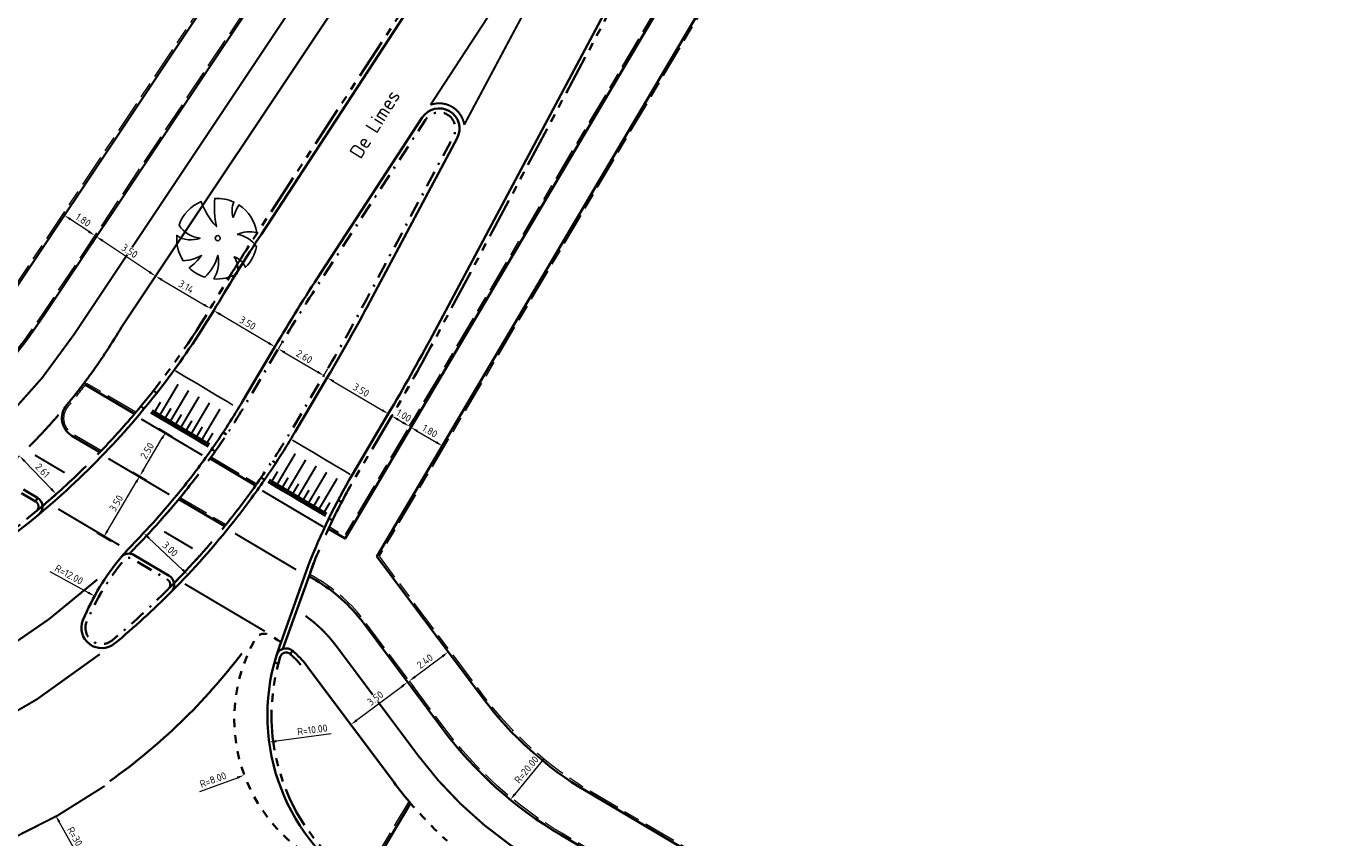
# Model space of a CAD drawing. Header units: metres. Extents: x 90561 to 91301, y 464732 to 465376.
# Tile 12 of 44: x 90722 to 90787, y 464933 to 464973. Entities that reach past the tile are written whole.
import ezdxf
from ezdxf.enums import TextEntityAlignment as Align

# ---------------------------------------------------------------- set-up
doc = ezdxf.new("R2010")
doc.units = ezdxf.units.M
for name, pattern in [('VH-GAZONBAND_100X200', [9.5, 7.5, -2]), ('VH-GELEIDEBAND_50X200', [8, 4, -2, 0, -2]), ('VH-OPSLUITBAND_100X200', [16, 8, -2, 4, -2]), ('VH-OPSLUITBAND_150X400', [30, 16, -4, 6, -4]), ('VH-TROTTOIRBAND_180-200', [20, 10, -2, 2, -2, 2, -2]), ('VW-1-1_STREEP', [2, 1, -1]), ('VW-270-30_STREEP', [3, 2.7, -0.3]), ('VW-30-270_STREEP', [3, 0.3, -2.7]), ('VW-5050_STREEP', [1, 0.5, -0.5]), ('XX-HIDDEN', [4, 2, -2])]:
    doc.linetypes.add(name, pattern=pattern)
doc.layers.add('MTD-nw-markeringen', color=7, linetype='Continuous', true_color=0xffffff)
for name, color, linetype, lineweight in [('N-WE-GR-BOOM-S', 90, 'Continuous', 25), ('N-WE-VH-KANTOPSLUITING_GAZONBAND_100X200-G', 90, 'VH-GAZONBAND_100X200', 18), ('N-WE-VH-KANTOPSLUITING_GELEIDEBAND_50X200-G', 20, 'VH-GELEIDEBAND_50X200', 35), ('N-WE-VH-KANTOPSLUITING_OPSLUITBAND_100X200-G', 150, 'VH-OPSLUITBAND_100X200', 18), ('N-WE-VH-KANTOPSLUITING_OPSLUITBAND_200X250-G', 150, 'VH-OPSLUITBAND_150X400', 35), ('N-WE-VH-KANTOPSLUITING_TROTTOIRBAND_180 200-G', 210, 'VH-TROTTOIRBAND_180-200', 35), ('N-WE-VH-KANTOPSLUITING_VOORKANTBAND-G', 50, 'Continuous', 35), ('N-WE-VH-KANTVERHARDING-G', 210, 'Continuous', 35), ('N-WE-VH-MATERIAALGRENS-G', 7, 'XX-HIDDEN', 35), ('X-XX-AL-M', 7, 'Continuous', 18), ('X-XX-AL-T35', 50, 'Continuous', 35)]:
    doc.layers.add(name, color=color, linetype=linetype, lineweight=lineweight)
for name, color, linetype, lineweight, true_color in [('N-WE-VW-MARKERING_DWARS_DRIEHOEK_3030-G', 7, 'VW-HAAIETAND30-L-N', 35, 0xffffff), ('N-WE-VW-MARKERING_DWARS_DRIEHOEK_5050-G', 7, 'VW-HAAIETAND50-L-N', 35, 0xffffff), ('N-WE-VW-MARKERING_DWARS_OVERSTEEK_KANALISATIESTREEP50_010-G', 7, 'VW-5050_STREEP', 13, 0xffffff), ('N-WE-VW-MARKERING_LANGS_STREEP_11_010-G', 7, 'VW-1-1_STREEP', 13, 0xffffff), ('N-WE-VW-MARKERING_LANGS_STREEP_27030_010-G', 7, 'VW-270-30_STREEP', 13, 0xffffff), ('N-WE-VW-MARKERING_LANGS_STREEP_30270_010-G', 7, 'VW-30-270_STREEP', 13, 0xffffff), ('N-WE-VW-MARKERING_LANGS_STREEP_DOORGETROKKEN_010-G', 7, 'Continuous', 13, 0xffffff)]:
    doc.layers.add(name, color=color, linetype=linetype, lineweight=lineweight, true_color=true_color)
doc.styles.add('NLCS-ISO-M200-T18', font='NLCS-ISO.ttf', dxfattribs={"height": 0.36})
doc.linetypes.add('VW-HAAIETAND30-L-N', pattern='A,0,-0.3,[150,NLCS.SHX,S=0.6,R=0,X=-0.5,Y=-0.15],-0.3', length=0.6)
doc.linetypes.add('VW-HAAIETAND50-L-N', pattern='A,0,-0.5,[150,NLCS.SHX,S=1,R=0,X=-0.625,Y=-0.25],-0.5', length=1)
doc.dimstyles.new('NLCS-M200-T18-PIJL_L2_H1', dxfattribs={"dimscale": 0.2, "dimtxt": 2.5, "dimasz": 1.8, "dimexe": 2, "dimexo": 2, "dimgap": 0.7, "dimtad": 1, "dimzin": 0, "dimdsep": 46, "dimtxsty": 'NLCS-ISO-M200-T18', "dimcen": 0, "dimdle": 2, "dimclrd": 256, "dimclre": 256, "dimclrt": 10, "dimadec": 1, "dimazin": 0, "dimtfac": 1, "dimtdec": 3, "dimtofl": 0, "dimtmove": 0, "dimatfit": 3, "dimfxl": 2, "dimfxlon": 1, "dimtfillclr": 256, "dimtolj": 1, "dimtzin": 0, "dimlwd": -1, "dimlwe": -1, "dimarcsym": 0})
doc.dimstyles.new('NLCS-M200-T18-PIJL_L2_H2', dxfattribs={"dimscale": 0.2, "dimtxt": 2.5, "dimasz": 1.8, "dimexe": 2, "dimexo": 2, "dimgap": 0.7, "dimtad": 1, "dimzin": 0, "dimdsep": 46, "dimtxsty": 'NLCS-ISO-M200-T18', "dimcen": 0, "dimdle": 2, "dimclrd": 256, "dimclre": 256, "dimclrt": 10, "dimazin": 0, "dimtfac": 1, "dimtdec": 3, "dimtofl": 0, "dimtmove": 0, "dimatfit": 3, "dimfxl": 2, "dimfxlon": 1, "dimtfillclr": 256, "dimtolj": 1, "dimtzin": 0, "dimlwd": -1, "dimlwe": -1, "dimarcsym": 0})

# ---------------------------------------------------------------- blocks, each defined once
blk = doc.blocks.new('*U133')
for points, const_width in [([(0, 2.3), (0.3, 2.3)], 0.2), ([(0.15, 1.7), (0.15, 2.2)], 0.1), ([(0.3, 2.3), (0.9, 2.3)], 0.2), ([(0.45, 0.5), (0.45, 2.2)], 0.1), ([(0.75, 1.7), (0.75, 2.2)], 0.1), ([(0.9, 2.3), (1.5, 2.3)], 0.2), ([(1.05, 0.5), (1.05, 2.2)], 0.1), ([(1.35, 1.7), (1.35, 2.2)], 0.1), ([(1.5, 2.3), (2.1, 2.3)], 0.2), ([(1.65, 0.5), (1.65, 2.2)], 0.1), ([(1.95, 1.7), (1.95, 2.2)], 0.1), ([(2.1, 2.3), (2.7, 2.3)], 0.2), ([(2.25, 0.5), (2.25, 2.2)], 0.1), ([(2.55, 1.7), (2.55, 2.2)], 0.1), ([(2.7, 2.3), (3.3, 2.3)], 0.2), ([(2.85, 0.5), (2.85, 2.2)], 0.1), ([(3.15, 1.7), (3.15, 2.2)], 0.1)]:
    blk.add_lwpolyline(points, dxfattribs=dict(const_width=const_width))
for points in [[(0.3, 2.4), (0, 2.4)], [(0.9, 2.4), (0.3, 2.4)], [(1.5, 2.4), (0.9, 2.4)], [(2.1, 2.4), (1.5, 2.4)], [(2.7, 2.4), (2.1, 2.4)], [(3.3, 2.4), (2.7, 2.4)], [(0.3, 0), (0, 0)], [(0.9, 0), (0.3, 0)], [(1.5, 0), (0.9, 0)], [(2.1, 0), (1.5, 0)], [(2.7, 0), (2.1, 0)], [(3.3, 0), (2.7, 0)]]:
    blk.add_lwpolyline(points)
blk = doc.blocks.new('*U134')
for points, const_width in [([(0, 2.3), (0.3, 2.3)], 0.2), ([(0.15, 1.7), (0.15, 2.2)], 0.1), ([(0.3, 2.3), (0.9, 2.3)], 0.2), ([(0.45, 0.5), (0.45, 2.2)], 0.1), ([(0.75, 1.7), (0.75, 2.2)], 0.1), ([(0.9, 2.3), (1.5, 2.3)], 0.2), ([(1.05, 0.5), (1.05, 2.2)], 0.1), ([(1.35, 1.7), (1.35, 2.2)], 0.1), ([(1.5, 2.3), (2.1, 2.3)], 0.2), ([(1.65, 0.5), (1.65, 2.2)], 0.1), ([(1.95, 1.7), (1.95, 2.2)], 0.1), ([(2.1, 2.3), (2.7, 2.3)], 0.2), ([(2.25, 0.5), (2.25, 2.2)], 0.1), ([(2.55, 1.7), (2.55, 2.2)], 0.1), ([(2.7, 2.3), (3.3, 2.3)], 0.2), ([(2.85, 0.5), (2.85, 2.2)], 0.1), ([(3.15, 1.7), (3.15, 2.2)], 0.1)]:
    blk.add_lwpolyline(points, dxfattribs=dict(const_width=const_width))
for points in [[(0.3, 2.4), (0, 2.4)], [(0.9, 2.4), (0.3, 2.4)], [(1.5, 2.4), (0.9, 2.4)], [(2.1, 2.4), (1.5, 2.4)], [(2.7, 2.4), (2.1, 2.4)], [(3.3, 2.4), (2.7, 2.4)], [(0.3, 0), (0, 0)], [(0.9, 0), (0.3, 0)], [(1.5, 0), (0.9, 0)], [(2.1, 0), (1.5, 0)], [(2.7, 0), (2.1, 0)], [(3.3, 0), (2.7, 0)]]:
    blk.add_lwpolyline(points)
blk = doc.blocks.new('*D146')
at = {"layer": 'Defpoints', "color": 0, "transparency": 16777216}
for p in [(90740.299, 464938.366), (90732.796, 464935.591)]:
    blk.add_point(p, dxfattribs=at)
at = {"layer": 'X-XX-AL-M', "transparency": 16777216}
blk.add_line((90730.608, 464934.782), (90732.458, 464935.466), dxfattribs=at)
blk.add_solid([(90732.437, 464935.522), (90732.479, 464935.41), (90732.796, 464935.591)], dxfattribs=at)
at = {"layer": 'X-XX-AL-M', "color": 10, "transparency": 16777216, "insert": (90731.253, 464935.362), "char_height": 0.36, "attachment_point": 5, "rotation": 20.29748, "style": 'NLCS-ISO-M200-T18', "bg_fill": 3, "box_fill_scale": 1.1, "bg_fill_color": 256, "bg_fill_true_color": 13158600, "bg_fill_transparency": 0}
blk.add_mtext('\\A1;R=8.00', dxfattribs=at)
blk = doc.blocks.new('*D147')
at = {"layer": 'Defpoints', "color": 0, "transparency": 16777216}
for p in [(90743.937, 464938.538), (90734.024, 464937.219)]:
    blk.add_point(p, dxfattribs=at)
at = {"layer": 'X-XX-AL-M', "transparency": 16777216}
blk.add_line((90737.083, 464937.626), (90734.381, 464937.266), dxfattribs=at)
blk.add_solid([(90734.373, 464937.325), (90734.389, 464937.207), (90734.024, 464937.219)], dxfattribs=at)
at = {"layer": 'X-XX-AL-M', "color": 10, "transparency": 16777216, "insert": (90736.153, 464937.825), "char_height": 0.36, "attachment_point": 5, "rotation": 7.57972, "style": 'NLCS-ISO-M200-T18', "bg_fill": 3, "box_fill_scale": 1.1, "bg_fill_color": 256, "bg_fill_true_color": 13158600, "bg_fill_transparency": 0}
blk.add_mtext('\\A1;R=10.00', dxfattribs=at)
blk = doc.blocks.new('*D151')
at = {"layer": 'Defpoints', "color": 0, "transparency": 16777216}
for p in [(90708.804, 464959.76), (90723.491, 464933.601)]:
    blk.add_point(p, dxfattribs=at)
at = {"layer": 'X-XX-AL-M', "transparency": 16777216}
blk.add_line((90724.756, 464931.348), (90723.667, 464933.287), dxfattribs=at)
at = {"layer": 'X-XX-AL-M', "color": 10, "transparency": 16777216, "insert": (90724.578, 464932.317), "char_height": 0.36, "attachment_point": 5, "rotation": 299.3118, "style": 'NLCS-ISO-M200-T18', "bg_fill": 3, "box_fill_scale": 1.1, "bg_fill_color": 256, "bg_fill_true_color": 13158600, "bg_fill_transparency": 0}
blk.add_mtext('\\A1;R=30.00', dxfattribs=at)
at = {"layer": 'X-XX-AL-M', "transparency": 16777216}
blk.add_solid([(90723.719, 464933.316), (90723.615, 464933.258), (90723.491, 464933.601)], dxfattribs=at)
blk = doc.blocks.new('*D152')
at = {"layer": 'Defpoints', "color": 0, "transparency": 16777216}
for p in [(90725.412, 464944.418), (90735.924, 464938.631)]:
    blk.add_point(p, dxfattribs=at)
at = {"layer": 'X-XX-AL-M', "transparency": 16777216}
blk.add_line((90723.211, 464945.63), (90725.097, 464944.592), dxfattribs=at)
at = {"layer": 'X-XX-AL-M', "color": 10, "transparency": 16777216, "insert": (90724.151, 464945.478), "char_height": 0.36, "attachment_point": 5, "rotation": 331.16523, "style": 'NLCS-ISO-M200-T18', "bg_fill": 3, "box_fill_scale": 1.1, "bg_fill_color": 256, "bg_fill_true_color": 13158600, "bg_fill_transparency": 0}
blk.add_mtext('\\A1;R=12.00', dxfattribs=at)
at = {"layer": 'X-XX-AL-M', "transparency": 16777216}
blk.add_solid([(90725.126, 464944.644), (90725.068, 464944.539), (90725.412, 464944.418)], dxfattribs=at)
blk = doc.blocks.new('*D186')
at = {"layer": 'Defpoints', "color": 0, "transparency": 16777216}
for p in [(90731.293, 464958.493), (90734.305, 464956.71), (90734.305, 464956.71)]:
    blk.add_point(p, dxfattribs=at)
at = {"layer": 'X-XX-AL-M', "transparency": 16777216}
for p, q in [((90731.293, 464958.493), (90731.089, 464958.148)), ((90731.602, 464958.309), (90733.995, 464956.894)), ((90734.305, 464956.71), (90734.101, 464956.366))]:
    blk.add_line(p, q, dxfattribs=at)
for points in [[(90731.633, 464958.361), (90731.572, 464958.258), (90731.293, 464958.493)], [(90734.026, 464956.945), (90733.964, 464956.842), (90734.305, 464956.71)]]:
    blk.add_solid(points, dxfattribs=at)
at = {"layer": 'X-XX-AL-M', "color": 10, "transparency": 16777216, "insert": (90732.962, 464957.877), "char_height": 0.36, "attachment_point": 5, "rotation": 329.3872, "style": 'NLCS-ISO-M200-T18', "bg_fill": 3, "box_fill_scale": 1.1, "bg_fill_color": 256, "bg_fill_true_color": 13158600, "bg_fill_transparency": 0}
blk.add_mtext('\\A1;3.50', dxfattribs=at)
blk = doc.blocks.new('*D187')
at = {"layer": 'Defpoints', "color": 0, "transparency": 16777216}
for p in [(90734.477, 464956.608), (90736.716, 464955.287), (90736.716, 464955.287)]:
    blk.add_point(p, dxfattribs=at)
at = {"layer": 'X-XX-AL-M', "transparency": 16777216}
for p, q in [((90734.477, 464956.608), (90734.68, 464956.953)), ((90734.787, 464956.425), (90736.406, 464955.47)), ((90736.716, 464955.287), (90736.92, 464955.632))]:
    blk.add_line(p, q, dxfattribs=at)
for points in [[(90734.818, 464956.477), (90734.757, 464956.374), (90734.477, 464956.608)], [(90736.437, 464955.522), (90736.376, 464955.419), (90736.716, 464955.287)]]:
    blk.add_solid(points, dxfattribs=at)
at = {"layer": 'X-XX-AL-M', "color": 10, "transparency": 16777216, "insert": (90735.759, 464956.223), "char_height": 0.36, "attachment_point": 5, "rotation": 329.46386, "style": 'NLCS-ISO-M200-T18', "bg_fill": 3, "box_fill_scale": 1.1, "bg_fill_color": 256, "bg_fill_true_color": 13158600, "bg_fill_transparency": 0}
blk.add_mtext('\\A1;2.60', dxfattribs=at)
blk = doc.blocks.new('*D188')
at = {"layer": 'Defpoints', "color": 0, "transparency": 16777216}
for p in [(90736.889, 464955.186), (90739.901, 464953.403), (90739.901, 464953.403)]:
    blk.add_point(p, dxfattribs=at)
at = {"layer": 'X-XX-AL-M', "transparency": 16777216}
for p, q in [((90736.889, 464955.186), (90737.092, 464955.53)), ((90737.198, 464955.002), (90739.591, 464953.587)), ((90739.901, 464953.403), (90740.104, 464953.747))]:
    blk.add_line(p, q, dxfattribs=at)
for points in [[(90737.229, 464955.054), (90737.168, 464954.951), (90736.889, 464955.186)], [(90739.621, 464953.638), (90739.56, 464953.535), (90739.901, 464953.403)]]:
    blk.add_solid(points, dxfattribs=at)
at = {"layer": 'X-XX-AL-M', "color": 10, "transparency": 16777216, "insert": (90738.558, 464954.57), "char_height": 0.36, "attachment_point": 5, "rotation": 329.3872, "style": 'NLCS-ISO-M200-T18', "bg_fill": 3, "box_fill_scale": 1.1, "bg_fill_color": 256, "bg_fill_true_color": 13158600, "bg_fill_transparency": 0}
blk.add_mtext('\\A1;3.50', dxfattribs=at)
blk = doc.blocks.new('*D196')
at = {"layer": 'Defpoints', "color": 0, "transparency": 16777216}
for p in [(90727.83, 464947.527), (90727.83, 464947.527), (90730.015, 464945.472)]:
    blk.add_point(p, dxfattribs=at)
at = {"layer": 'X-XX-AL-M', "transparency": 16777216}
for p, q in [((90727.83, 464947.527), (90727.556, 464947.236)), ((90729.753, 464945.718), (90728.092, 464947.28)), ((90730.015, 464945.472), (90729.741, 464945.18))]:
    blk.add_line(p, q, dxfattribs=at)
for points in [[(90728.133, 464947.324), (90728.051, 464947.237), (90727.83, 464947.527)], [(90729.794, 464945.762), (90729.712, 464945.675), (90730.015, 464945.472)]]:
    blk.add_solid(points, dxfattribs=at)
at = {"layer": 'X-XX-AL-M', "color": 10, "transparency": 16777216, "insert": (90729.142, 464946.732), "char_height": 0.36, "attachment_point": 5, "rotation": 316.75188, "style": 'NLCS-ISO-M200-T18', "bg_fill": 3, "box_fill_scale": 1.1, "bg_fill_color": 256, "bg_fill_true_color": 13158600, "bg_fill_transparency": 0}
blk.add_mtext('\\A1;3.00', dxfattribs=at)
blk = doc.blocks.new('*D162')
at = {"layer": 'X-XX-AL-M', "transparency": 16777216}
for p, q in [((90740.072, 464953.3), (90739.868, 464952.956)), ((90740.381, 464953.116), (90740.622, 464952.973)), ((90740.932, 464952.789), (90741.136, 464953.133))]:
    blk.add_line(p, q, dxfattribs=at)
for points in [[(90740.412, 464953.167), (90740.351, 464953.064), (90740.072, 464953.3)], [(90740.653, 464953.024), (90740.591, 464952.921), (90740.932, 464952.789)]]:
    blk.add_solid(points, dxfattribs=at)
at = {"layer": 'X-XX-AL-M', "color": 10, "transparency": 16777216, "insert": (90740.665, 464953.319), "char_height": 0.36, "attachment_point": 5, "rotation": 329.30064, "style": 'NLCS-ISO-M200-T18', "bg_fill": 3, "box_fill_scale": 1.1, "bg_fill_color": 256, "bg_fill_true_color": 13158600, "bg_fill_transparency": 0}
blk.add_mtext('\\A1;1.00', dxfattribs=at)
at = {"layer": 'Defpoints', "color": 0, "transparency": 16777216}
for p in [(90740.072, 464953.3), (90740.932, 464952.789), (90740.932, 464952.789)]:
    blk.add_point(p, dxfattribs=at)
blk = doc.blocks.new('*D163')
at = {"layer": 'Defpoints', "color": 0, "transparency": 16777216}
for p in [(90725.509, 464962.134), (90725.509, 464962.134), (90728.421, 464960.192)]:
    blk.add_point(p, dxfattribs=at)
at = {"layer": 'X-XX-AL-M', "transparency": 16777216}
for p, q in [((90725.509, 464962.134), (90725.287, 464961.801)), ((90728.121, 464960.392), (90725.808, 464961.934)), ((90728.421, 464960.192), (90728.199, 464959.859))]:
    blk.add_line(p, q, dxfattribs=at)
for points in [[(90725.842, 464961.984), (90725.775, 464961.884), (90725.509, 464962.134)], [(90728.155, 464960.441), (90728.088, 464960.342), (90728.421, 464960.192)]]:
    blk.add_solid(points, dxfattribs=at)
at = {"layer": 'X-XX-AL-M', "color": 10, "transparency": 16777216, "insert": (90727.142, 464961.429), "char_height": 0.36, "attachment_point": 5, "rotation": 326.29975, "style": 'NLCS-ISO-M200-T18', "bg_fill": 3, "box_fill_scale": 1.1, "bg_fill_color": 256, "bg_fill_true_color": 13158600, "bg_fill_transparency": 0}
blk.add_mtext('\\A1;3.50', dxfattribs=at)
blk = doc.blocks.new('*D164')
at = {"layer": 'Defpoints', "color": 0, "transparency": 16777216}
blk.add_point((90723.928, 464963.188), dxfattribs=at)
blk.add_point((90723.928, 464963.188), dxfattribs=at)
at = {"layer": 'X-XX-AL-M', "transparency": 16777216}
for p, q in [((90723.928, 464963.188), (90723.706, 464962.855)), ((90725.126, 464962.389), (90724.228, 464962.988)), ((90725.426, 464962.189), (90725.204, 464961.856))]:
    blk.add_line(p, q, dxfattribs=at)
for points in [[(90724.261, 464963.038), (90724.194, 464962.938), (90723.928, 464963.188)], [(90725.16, 464962.439), (90725.093, 464962.339), (90725.426, 464962.189)]]:
    blk.add_solid(points, dxfattribs=at)
at = {"layer": 'X-XX-AL-M', "color": 10, "transparency": 16777216, "insert": (90724.855, 464962.955), "char_height": 0.36, "attachment_point": 5, "rotation": 326.29975, "style": 'NLCS-ISO-M200-T18', "bg_fill": 3, "box_fill_scale": 1.1, "bg_fill_color": 256, "bg_fill_true_color": 13158600, "bg_fill_transparency": 0}
blk.add_mtext('\\A1;1.80', dxfattribs=at)
at = {"layer": 'Defpoints', "color": 0, "transparency": 16777216}
blk.add_point((90725.426, 464962.189), dxfattribs=at)
blk = doc.blocks.new('*D239')
at = {"layer": 'Defpoints', "color": 0, "transparency": 16777216}
blk.add_point((90741.018, 464952.738), dxfattribs=at)
at = {"layer": 'X-XX-AL-M', "transparency": 16777216}
for p, q in [((90741.018, 464952.738), (90741.221, 464953.082)), ((90741.328, 464952.555), (90742.257, 464952.005)), ((90742.567, 464951.821), (90742.771, 464952.166))]:
    blk.add_line(p, q, dxfattribs=at)
for points in [[(90741.358, 464952.606), (90741.297, 464952.503), (90741.018, 464952.738)], [(90742.288, 464952.056), (90742.226, 464951.953), (90742.567, 464951.821)]]:
    blk.add_solid(points, dxfattribs=at)
at = {"layer": 'X-XX-AL-M', "color": 10, "transparency": 16777216, "insert": (90741.955, 464952.555), "char_height": 0.36, "attachment_point": 5, "rotation": 329.38721, "style": 'NLCS-ISO-M200-T18', "bg_fill": 3, "box_fill_scale": 1.1, "bg_fill_color": 256, "bg_fill_true_color": 13158600, "bg_fill_transparency": 0}
blk.add_mtext('\\A1;1.80', dxfattribs=at)
at = {"layer": 'Defpoints', "color": 0, "transparency": 16777216}
blk.add_point((90742.567, 464951.821), dxfattribs=at)
blk.add_point((90742.567, 464951.821), dxfattribs=at)
blk = doc.blocks.new('*D240')
at = {"layer": 'Defpoints', "color": 0, "transparency": 16777216}
for p in [(90721.716, 464951.325), (90723.523, 464949.445), (90723.523, 464949.445)]:
    blk.add_point(p, dxfattribs=at)
at = {"layer": 'X-XX-AL-M', "transparency": 16777216}
for p, q in [((90721.716, 464951.325), (90721.427, 464951.048)), ((90721.965, 464951.066), (90723.274, 464949.705)), ((90723.523, 464949.445), (90723.235, 464949.168))]:
    blk.add_line(p, q, dxfattribs=at)
for points in [[(90722.008, 464951.107), (90721.922, 464951.024), (90721.716, 464951.325)], [(90723.317, 464949.746), (90723.23, 464949.663), (90723.523, 464949.445)]]:
    blk.add_solid(points, dxfattribs=at)
at = {"layer": 'X-XX-AL-M', "color": 10, "transparency": 16777216, "insert": (90722.85, 464950.607), "char_height": 0.36, "attachment_point": 5, "rotation": 313.87804, "style": 'NLCS-ISO-M200-T18', "bg_fill": 3, "box_fill_scale": 1.1, "bg_fill_color": 256, "bg_fill_true_color": 13158600, "bg_fill_transparency": 0}
blk.add_mtext('\\A1;2.61', dxfattribs=at)
blk = doc.blocks.new('*D241')
at = {"layer": 'Defpoints', "color": 0, "transparency": 16777216}
for p in [(90728.421, 464960.192), (90731.12, 464958.596), (90731.12, 464958.596)]:
    blk.add_point(p, dxfattribs=at)
at = {"layer": 'X-XX-AL-M', "transparency": 16777216}
for p, q in [((90728.421, 464960.192), (90728.624, 464960.536)), ((90728.731, 464960.009), (90730.811, 464958.78)), ((90731.12, 464958.596), (90731.324, 464958.941))]:
    blk.add_line(p, q, dxfattribs=at)
for points in [[(90728.761, 464960.06), (90728.7, 464959.957), (90728.421, 464960.192)], [(90730.841, 464958.831), (90730.78, 464958.728), (90731.12, 464958.596)]]:
    blk.add_solid(points, dxfattribs=at)
at = {"layer": 'X-XX-AL-M', "color": 10, "transparency": 16777216, "insert": (90729.933, 464959.67), "char_height": 0.36, "attachment_point": 5, "rotation": 329.41885, "style": 'NLCS-ISO-M200-T18', "bg_fill": 3, "box_fill_scale": 1.1, "bg_fill_color": 256, "bg_fill_true_color": 13158600, "bg_fill_transparency": 0}
blk.add_mtext('\\A1;3.14', dxfattribs=at)
blk = doc.blocks.new('*D243')
at = {"layer": 'Defpoints', "color": 0, "transparency": 16777216}
for p in [(90726.885, 464950.789), (90727.647, 464950.338), (90725.102, 464947.777)]:
    blk.add_point(p, dxfattribs=at)
at = {"layer": 'X-XX-AL-M', "transparency": 16777216}
for p, q in [((90727.303, 464950.542), (90727.991, 464950.134)), ((90726.048, 464947.636), (90727.464, 464950.028)), ((90725.52, 464947.529), (90726.209, 464947.122))]:
    blk.add_line(p, q, dxfattribs=at)
for points in [[(90727.412, 464950.059), (90727.515, 464949.997), (90727.647, 464950.338)], [(90725.996, 464947.666), (90726.099, 464947.605), (90725.865, 464947.326)]]:
    blk.add_solid(points, dxfattribs=at)
at = {"layer": 'X-XX-AL-M', "color": 10, "transparency": 16777216, "insert": (90726.48, 464948.995), "char_height": 0.36, "attachment_point": 5, "rotation": 59.38721, "style": 'NLCS-ISO-M200-T18', "bg_fill": 3, "box_fill_scale": 1.1, "bg_fill_color": 256, "bg_fill_true_color": 13158600, "bg_fill_transparency": 0}
blk.add_mtext('\\A1;3.50', dxfattribs=at)
blk = doc.blocks.new('*D244')
at = {"layer": 'Defpoints', "color": 0, "transparency": 16777216}
for p in [(90728.158, 464952.94), (90728.92, 464952.489), (90726.885, 464950.789)]:
    blk.add_point(p, dxfattribs=at)
at = {"layer": 'X-XX-AL-M', "transparency": 16777216}
for p, q in [((90728.576, 464952.693), (90729.264, 464952.286)), ((90727.83, 464950.648), (90728.737, 464952.18)), ((90727.303, 464950.542), (90727.991, 464950.134))]:
    blk.add_line(p, q, dxfattribs=at)
for points in [[(90728.685, 464952.21), (90728.788, 464952.149), (90728.92, 464952.489)], [(90727.779, 464950.678), (90727.882, 464950.617), (90727.647, 464950.338)]]:
    blk.add_solid(points, dxfattribs=at)
at = {"layer": 'X-XX-AL-M', "color": 10, "transparency": 16777216, "insert": (90728.008, 464951.577), "char_height": 0.36, "attachment_point": 5, "rotation": 59.38721, "style": 'NLCS-ISO-M200-T18', "bg_fill": 3, "box_fill_scale": 1.1, "bg_fill_color": 256, "bg_fill_true_color": 13158600, "bg_fill_transparency": 0}
blk.add_mtext('\\A1;2.50', dxfattribs=at)
blk = doc.blocks.new('*D246')
at = {"layer": 'Defpoints', "color": 0, "transparency": 16777216}
for p in [(90758.587, 464949.854), (90745.917, 464934.379)]:
    blk.add_point(p, dxfattribs=at)
at = {"layer": 'X-XX-AL-M', "transparency": 16777216}
blk.add_line((90747.554, 464936.379), (90746.145, 464934.658), dxfattribs=at)
at = {"layer": 'X-XX-AL-M', "color": 10, "transparency": 16777216, "insert": (90746.716, 464935.86), "char_height": 0.36, "attachment_point": 5, "rotation": 50.69202, "style": 'NLCS-ISO-M200-T18', "bg_fill": 3, "box_fill_scale": 1.1, "bg_fill_color": 256, "bg_fill_true_color": 13158600, "bg_fill_transparency": 0}
blk.add_mtext('\\A1;R=20.00', dxfattribs=at)
at = {"layer": 'X-XX-AL-M', "transparency": 16777216}
blk.add_solid([(90746.099, 464934.696), (90746.192, 464934.62), (90745.917, 464934.379)], dxfattribs=at)
blk = doc.blocks.new('baz_boom01')
blk.add_lwpolyline([(0.744, -0.622, -0.21749), (0.879, -1.749, -0.147185), (-0.246, -1.966, 0.215736), (-0.2, -1.21, -0.224989), (-0.758, -1.844, -0.150851), (-1.68, -1.119, 0.190296), (-0.655, -0.544, -0.129376), (-1.89, -0.727, -0.115876), (-2.026, 0.172, 0.078405), (-1.166, 0.078, -0.11516), (-1.938, 0.617, -0.166289), (-1.17, 1.649, 0.257071), (-0.544, 0.677, -0.230127), (-0.706, 1.885, -0.209158), (0.883, 1.769, 0.102084), (0.4, 0.411, -0.079219), (1.428, 1.346, -0.121905), (1.881, 0.505, 0.191542), (1.277, 0.055, -0.057002), (1.932, 0.22, -0.212153), (1.436, -1.316, 0.147861)], format="xyb", close=True)
blk.add_circle((0, 0), 0.125)
blk = doc.blocks.new('*D290')
at = {"layer": 'Defpoints', "color": 0, "transparency": 16777216}
for p in [(90740.853, 464940.173), (90740.853, 464940.173), (90738.05, 464938.077)]:
    blk.add_point(p, dxfattribs=at)
at = {"layer": 'X-XX-AL-M', "transparency": 16777216}
for p, q in [((90740.853, 464940.173), (90740.614, 464940.493)), ((90738.338, 464938.293), (90740.565, 464939.958)), ((90738.05, 464938.077), (90737.811, 464938.398))]:
    blk.add_line(p, q, dxfattribs=at)
for points in [[(90740.529, 464940.006), (90740.601, 464939.909), (90740.853, 464940.173)], [(90738.303, 464938.341), (90738.374, 464938.245), (90738.05, 464938.077)]]:
    blk.add_solid(points, dxfattribs=at)
at = {"layer": 'X-XX-AL-M', "color": 10, "transparency": 16777216, "insert": (90739.26, 464939.382), "char_height": 0.36, "attachment_point": 5, "rotation": 36.78111, "style": 'NLCS-ISO-M200-T18', "bg_fill": 3, "box_fill_scale": 1.1, "bg_fill_color": 256, "bg_fill_true_color": 13158600, "bg_fill_transparency": 0}
blk.add_mtext('\\A1;3.50', dxfattribs=at)
blk = doc.blocks.new('*D291')
at = {"layer": 'Defpoints', "color": 0, "transparency": 16777216}
for p in [(90742.616, 464941.99), (90742.859, 464941.666), (90740.694, 464940.553)]:
    blk.add_point(p, dxfattribs=at)
at = {"layer": 'X-XX-AL-M', "transparency": 16777216}
for p, q in [((90741.225, 464940.445), (90742.57, 464941.45)), ((90742.856, 464941.67), (90743.098, 464941.346)), ((90740.934, 464940.233), (90741.176, 464939.909))]:
    blk.add_line(p, q, dxfattribs=at)
for points in [[(90742.534, 464941.498), (90742.606, 464941.402), (90742.859, 464941.666)], [(90741.189, 464940.493), (90741.261, 464940.396), (90740.936, 464940.229)]]:
    blk.add_solid(points, dxfattribs=at)
at = {"layer": 'X-XX-AL-M', "color": 10, "transparency": 16777216, "insert": (90741.706, 464941.204), "char_height": 0.36, "attachment_point": 5, "rotation": 36.78111, "style": 'NLCS-ISO-M200-T18', "bg_fill": 3, "box_fill_scale": 1.1, "bg_fill_color": 256, "bg_fill_true_color": 13158600, "bg_fill_transparency": 0}
blk.add_mtext('\\A1;2.40', dxfattribs=at)

msp = doc.modelspace()

# ---------------------------------------------------------------- linework, layer by layer
at = {"layer": 'N-WE-VH-KANTOPSLUITING_GAZONBAND_100X200-G', "ltscale": 0.2, "flags": 128}
for points in [[(90753.498, 465005.3), (90752.77, 465004.068), (90749.439, 464998.443, -0.01338), (90746.692, 464994.077), (90722.831, 464958.298, -0.234754), (90702.458, 464946.594), (90667.961, 464944.512, -0.414214), (90665.95, 464946.294, -0.414214)], [(90725.721, 464951.594), (90724.344, 464952.408, -0.461023), (90724.109, 464953.757, 0.012229), (90725.02, 464954.913, 0.012229)], [(90808.69, 464899.758), (90807.357, 464900.547, 0.101472), (90802.192, 464902.328, -0.101472), (90796.533, 464904.279), (90748.453, 464932.728, -0.098959), (90742.648, 464937.939), (90738.74, 464943.167, 0.098959), (90736.377, 464945.288), (90736.019, 464945.501)]]:
    msp.add_lwpolyline(points, format="xyb", dxfattribs=at)
msp.add_lwpolyline([(90729.635, 464949.278), (90731.897, 464947.939)], dxfattribs=at)
at = {"layer": 'N-WE-VH-KANTOPSLUITING_GELEIDEBAND_50X200-G', "ltscale": 0.2, "flags": 128}
msp.add_lwpolyline([(90731.359, 464951.551, 0.000589), (90731.409, 464951.623, 0.01847), (90732.895, 464953.934), (90734.477, 464956.608, -0.011106), (90736.736, 464960.24), (90741.739, 464967.898, -0.956571), (90743.115, 464967.084), (90738.809, 464959.01, -0.011088), (90736.716, 464955.287), (90735.132, 464952.61, -0.017533), (90733.628, 464950.26)], format="xyb", dxfattribs=at)
msp.add_lwpolyline([(90729.057, 464944.77, -0.023653), (90726.276, 464942.234, -0.782722), (90725.027, 464943.157, -0.075932), (90726.875, 464946.203, -0.367384), (90727.257, 464946.269), (90728.997, 464945.24, -0.489445)], format="xyb", close=True, dxfattribs=at)
at = {"layer": 'N-WE-VH-KANTOPSLUITING_OPSLUITBAND_100X200-G', "ltscale": 0.2, "flags": 128}
for points in [[(90775.047, 465010.445), (90737.736, 464947.389), (90736.99, 464947.831)], [(90727.449, 464953.476), (90724.933, 464954.965)], [(90731.165, 464951.277), (90733.411, 464949.948)], [(90738.581, 464930.33), (90740.925, 464934.291)]]:
    msp.add_lwpolyline(points, dxfattribs=at)
for points in [[(90809.963, 464901.91), (90808.648, 464902.688, 0.101291), (90802.507, 464904.808, -0.101291), (90797.806, 464906.431), (90749.726, 464934.879, -0.098959), (90744.651, 464939.436), (90739.462, 464946.377), (90776.768, 465009.427)], [(90751.863, 465006.267), (90751.134, 465005.036), (90747.804, 464999.412, -0.01338), (90745.112, 464995.131), (90721.25, 464959.353, -0.234754), (90702.344, 464948.491), (90665.851, 464946.288)]]:
    msp.add_lwpolyline(points, format="xyb", dxfattribs=at)
at = {"layer": 'N-WE-VH-KANTOPSLUITING_OPSLUITBAND_200X250-G', "ltscale": 0.2, "flags": 128}
for points in [[(90727.696, 464953.773, -0.0163), (90725.978, 464951.83, -0.027153), (90722.845, 464948.855, -0.025684)], [(90727.14, 464946.51, -0.010692), (90727.485, 464946.878, 0.024669), (90729.916, 464949.625, 0.016179), (90731.359, 464951.551, 0.016179)], [(90733.628, 464950.26, -0.015909), (90732.124, 464948.223, -0.026514), (90729.339, 464945.055)], [(90734.7, 464941.813), (90736.139, 464945.839, -0.021265), (90737.149, 464948.162)]]:
    msp.add_lwpolyline(points, format="xyb", dxfattribs=at)
at = {"layer": 'N-WE-VH-KANTOPSLUITING_TROTTOIRBAND_180 200-G', "ltscale": 0.2, "flags": 128}
for points in [[(90758.899, 465002.104), (90754.938, 464995.41, -0.011106), (90752.596, 464991.646), (90733.471, 464962.373, 0.01049), (90731.246, 464958.806, -0.038749), (90727.696, 464953.773, -0.038749)], [(90737.149, 464948.162, -0.020517), (90738.306, 464950.316), (90740.073, 464953.301, 0.011088), (90742.25, 464957.175), (90758.737, 464988.088, -0.011088), (90760.906, 464991.946), (90764.837, 464998.591)], [(90721.807, 464949.494), (90722.499, 464949.085, -0.518086), (90722.538, 464948.596, -0.124407), (90704.957, 464940.153, -0.003457), (90704.417, 464940.047, -0.003457)], [(90738.581, 464930.33, -0.334711), (90734.572, 464941.427, -0.541627), (90735.055, 464941.565, -0.049842), (90735.711, 464940.871), (90735.869, 464940.994)]]:
    msp.add_lwpolyline(points, format="xyb", dxfattribs=at)
at = {"layer": 'N-WE-VH-KANTOPSLUITING_VOORKANTBAND-G', "ltscale": 0.2, "flags": 128}
for points in [[(90775.133, 465010.394), (90737.772, 464947.252), (90737.772, 464947.252), (90736.947, 464947.74)], [(90727.383, 464953.399), (90724.959, 464954.833)], [(90728.482, 464954.427), (90728.324, 464954.551)], [(90727.851, 464953.645), (90727.696, 464953.773)], [(90731.754, 464952.488), (90731.921, 464952.378)], [(90731.107, 464951.195), (90733.353, 464949.867)], [(90731.195, 464951.666), (90731.359, 464951.551)], [(90734.351, 464950.976), (90734.183, 464951.086)], [(90733.628, 464950.26), (90733.793, 464950.147)], [(90722.499, 464949.085), (90722.601, 464949.257)], [(90729.571, 464949.2), (90731.834, 464947.861)], [(90737.424, 464949.147), (90737.6, 464949.054)], [(90736.969, 464948.25), (90737.149, 464948.162)], [(90735.055, 464941.565), (90735.186, 464941.716)], [(90734.281, 464941.138), (90734.474, 464941.086)], [(90738.665, 464930.276), (90740.994, 464934.21)]]:
    msp.add_lwpolyline(points, dxfattribs=at)
for points in [[(90809.912, 464901.824), (90808.58, 464902.612, 0.101472), (90802.503, 464904.708, -0.101472), (90797.755, 464906.345), (90749.675, 464934.793, -0.098959), (90744.571, 464939.376), (90739.342, 464946.371), (90776.682, 465009.477)], [(90751.949, 465006.217), (90751.22, 465004.985), (90747.89, 464999.361, -0.01338), (90745.195, 464995.076), (90721.333, 464959.297, -0.234754), (90702.35, 464948.391), (90665.959, 464946.194)], [(90753.585, 465005.249), (90752.856, 465004.017), (90749.525, 464998.392, -0.01338), (90746.776, 464994.021), (90722.914, 464958.243, -0.234754), (90702.464, 464946.495), (90667.968, 464944.412, -0.414214), (90665.851, 464946.288, -0.414214)], [(90759.071, 465002.003), (90755.11, 464995.308, -0.011106), (90752.764, 464991.537), (90733.639, 464962.264, 0.01049), (90731.418, 464958.704, -0.055084), (90726.123, 464951.692, -0.029678), (90722.667, 464948.443, -0.025684)], [(90734.381, 464941.486, -0.010423), (90734.512, 464941.882), (90735.952, 464945.908, -0.04182), (90738.134, 464950.417), (90739.901, 464953.403, 0.011088), (90742.074, 464957.269), (90758.56, 464988.182, -0.011088), (90760.734, 464992.048), (90764.665, 464998.693)], [(90726.721, 464946.332, -0.019279), (90727.342, 464947.018, 0.024669), (90729.76, 464949.75, 0.016768), (90731.245, 464951.737, 0.01847), (90732.723, 464954.036), (90734.305, 464956.71, -0.011106), (90736.569, 464960.35), (90741.572, 464968.007, -0.956571), (90743.292, 464966.99), (90738.986, 464958.916, -0.011088), (90736.889, 464955.186), (90735.305, 464952.509, -0.017533), (90733.793, 464950.147, -0.015909), (90732.281, 464948.1, -0.029038), (90729.198, 464944.628)], [(90725.67, 464951.508), (90724.293, 464952.322, -0.461023), (90724.032, 464953.821, 0.012154), (90724.934, 464954.966, 0.012154)], [(90721.909, 464949.666), (90722.601, 464949.257, -0.518086), (90722.667, 464948.443, -0.124407), (90704.997, 464939.957, -0.003457), (90704.454, 464939.851)], [(90808.635, 464899.675), (90807.306, 464900.461, 0.101472), (90802.179, 464902.229, -0.101472), (90796.482, 464904.193), (90748.402, 464932.642, -0.098959), (90742.568, 464937.879), (90738.66, 464943.107, 0.098959), (90736.326, 464945.202), (90735.984, 464945.405)], [(90741.057, 464928.622), (90738.844, 464929.931, -0.34694), (90734.381, 464941.486, -0.541627), (90735.186, 464941.716, -0.049842), (90735.869, 464940.994)]]:
    msp.add_lwpolyline(points, format="xyb", dxfattribs=at)
msp.add_lwpolyline([(90729.198, 464944.628, 0), (90729.198, 464944.628, -0.023653), (90726.404, 464942.08, -0.782722), (90724.842, 464943.233, -0.075932), (90726.721, 464946.332), (90726.721, 464946.332, -0.367384), (90727.359, 464946.441), (90729.099, 464945.412, -0.489445)], format="xyb", close=True, dxfattribs=at)
at = {"layer": 'N-WE-VH-KANTVERHARDING-G', "ltscale": 0.2, "flags": 128}
for points in [[(90724.934, 464954.966, 0.00438), (90725.246, 464955.39, 0.022754), (90726.741, 464957.673), (90749.687, 464992.079, 0.01338), (90752.536, 464996.609), (90755.867, 465002.234), (90756.597, 465003.467)], [(90735.869, 464940.994, -0.003897), (90735.916, 464940.932), (90740.184, 464935.223, 0.014889), (90740.925, 464934.291)]]:
    msp.add_lwpolyline(points, format="xyb", dxfattribs=at)
at = {"layer": 'N-WE-VH-MATERIAALGRENS-G', "ltscale": 0.2, "flags": 128}
for points in [[(90734.608, 464942.149, 0.008797), (90734.458, 464942.241), (90734.029, 464942.495, 0.419676), (90733.339, 464942.311, 0.408772), (90736.225, 464931.481), (90738.844, 464929.931)], [(90740.925, 464934.291, 0.033739), (90742.8, 464932.354, 0.033739)]]:
    msp.add_lwpolyline(points, format="xyb", dxfattribs=at)
at = {"layer": 'N-WE-VW-MARKERING_DWARS_DRIEHOEK_3030-G', "flags": 128}
for points in [[(90722.191, 464951.793, 0.017778), (90723.641, 464953.358)], [(90724.306, 464950.162, -0.014551), (90722.573, 464948.625)], [(90728.679, 464948.159, 0.012452), (90729.875, 464949.574)], [(90730.591, 464946.397, -0.013427), (90729.127, 464944.84)]]:
    msp.add_lwpolyline(points, format="xyb", dxfattribs=at)
msp.add_lwpolyline([(90735.418, 464943.821), (90736.219, 464946.042)], dxfattribs=at)
at = {"layer": 'N-WE-VW-MARKERING_DWARS_DRIEHOEK_5050-G', "flags": 128}
msp.add_lwpolyline([(90726.172, 464935.299, 0.075889), (90732.679, 464941.595)], format="xyb", dxfattribs=at)
at = {"layer": 'N-WE-VW-MARKERING_DWARS_OVERSTEEK_KANALISATIESTREEP50_010-G', "const_width": 0.1, "flags": 128}
for points in [[(90727.714, 464953.145), (90730.727, 464951.362)], [(90726.09, 464951.201), (90729.102, 464949.419)], [(90733.682, 464949.614), (90736.694, 464947.831)], [(90726.634, 464946.928), (90723.622, 464948.711)], [(90732.342, 464947.502), (90735.354, 464945.719)], [(90729.865, 464945.017), (90733.809, 464942.683)]]:
    msp.add_lwpolyline(points, dxfattribs=at)
at = {"layer": 'N-WE-VW-MARKERING_LANGS_STREEP_11_010-G', "const_width": 0.1, "flags": 128}
for points in [[(90725.546, 464945.233, -0.104466), (90712.258, 464937.619, -0.104466)], [(90715.787, 464935.803, 0.071349), (90725.671, 464941.553, 0.068628)], [(90725.912, 464935.056, -0.068847), (90718.562, 464931.339, -0.068847)]]:
    msp.add_lwpolyline(points, format="xyb", dxfattribs=at)
at = {"layer": 'N-WE-VW-MARKERING_LANGS_STREEP_27030_010-G', "const_width": 0.1, "flags": 128}
msp.add_lwpolyline([(90749.792, 464929.786), (90747.21, 464931.314, -0.098959), (90741.376, 464936.551), (90739.864, 464938.574), (90737.318, 464941.979, 0.078239), (90735.815, 464943.445)], format="xyb", dxfattribs=at)
at = {"layer": 'N-WE-VW-MARKERING_LANGS_STREEP_30270_010-G', "const_width": 0.1, "flags": 128}
msp.add_lwpolyline([(90755.091, 465004.358), (90754.362, 465003.126), (90751.03, 464997.501, -0.01338), (90748.232, 464993.05), (90724.37, 464957.272, -0.234754), (90702.57, 464944.748), (90667.7, 464942.642)], format="xyb", dxfattribs=at)
msp.add_lwpolyline([(90730.249, 464946.765), (90728.845, 464947.595)], dxfattribs=at)
at = {"layer": 'N-WE-VW-MARKERING_LANGS_STREEP_DOORGETROKKEN_010-G', "flags": 128}
msp.add_lwpolyline([(90761.782, 465000.399, 0.1, 0.1, 0), (90753.771, 464986.86, 0.1, 0.1, -0.011106), (90751.425, 464983.089, 0.1, 0.1, 0), (90741.982, 464968.635, 0.1, 0.1, -0.472559), (90743.644, 464967.652, 0.1, 0.1, 0), (90751.794, 464982.932, 0.1, 0.1, -0.011088), (90753.967, 464986.798, 0.1, 0.1, 0), (90761.954, 465000.297, 0, 0, 0)], format="xyseb", dxfattribs=at)
at = {"layer": 'N-WE-VW-MARKERING_LANGS_STREEP_DOORGETROKKEN_010-G', "const_width": 0.1, "flags": 128}
msp.add_lwpolyline([(90723.936, 464950.5), (90722.472, 464951.366)], dxfattribs=at)

# ---------------------------------------------------------------- block references
at = {"layer": 'MTD-nw-markeringen', "rotation": 149.3872165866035}
for name, p in [('*U133', (90732.24, 464953.837)), ('*U134', (90738.018, 464950.418))]:
    msp.add_blockref(name, p, dxfattribs=at)

# ---------------------------------------------------------------- texts
at = {"layer": 'X-XX-AL-T35', "style": 'NLCS-ISO-M200-T18'}
msp.add_text('De Limes', height=0.7, rotation=57.94149, dxfattribs=at).set_placement((90739.229, 464967.693), align=Align.MIDDLE)

# ---------------------------------------------------------------- next in the draw order: dimensions: what is measured, and where the dimension line sits
at = {"layer": 'X-XX-AL-M'}
for p1, p2, picture, middle in [((90728.421, 464960.192), (90725.509, 464962.134), '*D163', (90727.142, 464961.429)), ((90731.293, 464958.493), (90734.305, 464956.71), '*D186', (90732.962, 464957.877)), ((90721.716, 464951.325), (90723.523, 464949.445), '*D240', (90722.85, 464950.607)), ((90738.05, 464938.077), (90740.853, 464940.173), '*D290', (90739.26, 464939.382))]:
    dim = msp.add_aligned_dim(p1=p1, p2=p2, distance=0, dimstyle='NLCS-M200-T18-PIJL_L2_H1', override={"dimtfill": 1}, dxfattribs=at)
    dim.commit()
    dim.dimension.update_dxf_attribs({"geometry": picture, "text_midpoint": middle})
dim = msp.add_linear_dim(base=(90727.647, 464950.338), p1=(90725.102, 464947.777), p2=(90726.885, 464950.789), angle=59.38721, dimstyle='NLCS-M200-T18-PIJL_L2_H1', override={"dimtfill": 1}, dxfattribs=at)
dim.commit()
dim.dimension.update_dxf_attribs({"geometry": '*D243', "text_midpoint": (90726.48, 464948.995)})
dim = msp.add_radius_dim(center=(90758.587, 464949.854), mpoint=(90745.917, 464934.379), dimstyle='NLCS-M200-T18-PIJL_L2_H1', override={"dimpost": 'R=<>', "dimtfill": 1}, dxfattribs=at)
dim.commit()
dim.dimension.update_dxf_attribs({"geometry": '*D246', "text_midpoint": (90746.964, 464935.658), "dimtype": 164})

# ---------------------------------------------------------------- next in the draw order: dimensions: what is measured, and where the dimension line sits
for p1, p2, distance, picture, middle in [((90725.426, 464962.189), (90723.928, 464963.188), 0, '*D164', (90724.855, 464962.955)), ((90728.421, 464960.192), (90731.12, 464958.596), 0, '*D241', (90729.933, 464959.67)), ((90734.477, 464956.608), (90736.716, 464955.287), 0, '*D187', (90735.759, 464956.223)), ((90730.015, 464945.472), (90727.83, 464947.527), 0, '*D196', (90729.142, 464946.732)), ((90740.694, 464940.553), (90742.616, 464941.99), -0.405, '*D291', (90741.706, 464941.204))]:
    dim = msp.add_aligned_dim(p1=p1, p2=p2, distance=distance, dimstyle='NLCS-M200-T18-PIJL_L2_H1', override={"dimtfill": 1}, dxfattribs=at)
    dim.commit()
    dim.dimension.update_dxf_attribs({"geometry": picture, "text_midpoint": middle})
for center, mpoint, dimstyle, picture, middle in [((90708.804, 464959.76), (90723.491, 464933.601), 'NLCS-M200-T18-PIJL_L2_H1', '*D151', (90724.578, 464932.317)), ((90740.299, 464938.366), (90732.796, 464935.591), 'NLCS-M200-T18-PIJL_L2_H2', '*D146', (90731.253, 464935.362))]:
    dim = msp.add_radius_dim(center=center, mpoint=mpoint, dimstyle=dimstyle, override={"dimpost": 'R=<>', "dimtfill": 1}, dxfattribs=at)
    dim.commit()
    dim.dimension.update_dxf_attribs({"geometry": picture, "text_midpoint": middle})
dim = msp.add_linear_dim(base=(90728.92, 464952.489), p1=(90726.885, 464950.789), p2=(90728.158, 464952.94), angle=59.38721, dimstyle='NLCS-M200-T18-PIJL_L2_H1', override={"dimtfill": 1}, dxfattribs=at)
dim.commit()
dim.dimension.update_dxf_attribs({"geometry": '*D244', "text_midpoint": (90728.008, 464951.577)})

# ---------------------------------------------------------------- next in the draw order: block references
at = {"layer": 'N-WE-GR-BOOM-S', "rotation": 50.87910539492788}
msp.add_blockref('baz_boom01', (90731.487, 464962.062), dxfattribs=at)

# ---------------------------------------------------------------- next in the draw order: dimensions: what is measured, and where the dimension line sits
at = {"layer": 'X-XX-AL-M'}
dim = msp.add_aligned_dim(p1=(90736.889, 464955.186), p2=(90739.901, 464953.403), distance=0, dimstyle='NLCS-M200-T18-PIJL_L2_H1', override={"dimtfill": 1}, dxfattribs=at)
dim.commit()
dim.dimension.update_dxf_attribs({"geometry": '*D188', "text_midpoint": (90738.558, 464954.57)})
dim = msp.add_radius_dim(center=(90743.937, 464938.538), mpoint=(90734.024, 464937.219), dimstyle='NLCS-M200-T18-PIJL_L2_H1', override={"dimpost": 'R=<>', "dimtfill": 1}, dxfattribs=at)
dim.commit()
dim.dimension.update_dxf_attribs({"geometry": '*D147', "text_midpoint": (90736.195, 464937.507), "dimtype": 164})

# ---------------------------------------------------------------- next in the draw order: dimensions: what is measured, and where the dimension line sits
dim = msp.add_aligned_dim(p1=(90740.072, 464953.3), p2=(90740.932, 464952.789), distance=0, dimstyle='NLCS-M200-T18-PIJL_L2_H1', override={"dimtfill": 1}, dxfattribs=at)
dim.commit()
dim.dimension.update_dxf_attribs({"geometry": '*D162', "text_midpoint": (90740.665, 464953.319)})
dim = msp.add_radius_dim(center=(90735.924, 464938.631), mpoint=(90725.412, 464944.418), dimstyle='NLCS-M200-T18-PIJL_L2_H1', override={"dimpost": 'R=<>', "dimtfill": 1}, dxfattribs=at)
dim.commit()
dim.dimension.update_dxf_attribs({"geometry": '*D152', "text_midpoint": (90724.151, 464945.478)})

# ---------------------------------------------------------------- next in the draw order: dimensions: what is measured, and where the dimension line sits
dim = msp.add_aligned_dim(p1=(90741.018, 464952.738), p2=(90742.567, 464951.821), distance=0, dimstyle='NLCS-M200-T18-PIJL_L2_H1', override={"dimtfill": 1}, dxfattribs=at)
dim.commit()
dim.dimension.update_dxf_attribs({"geometry": '*D239', "text_midpoint": (90741.955, 464952.555)})

doc.saveas('drawing.dxf')
